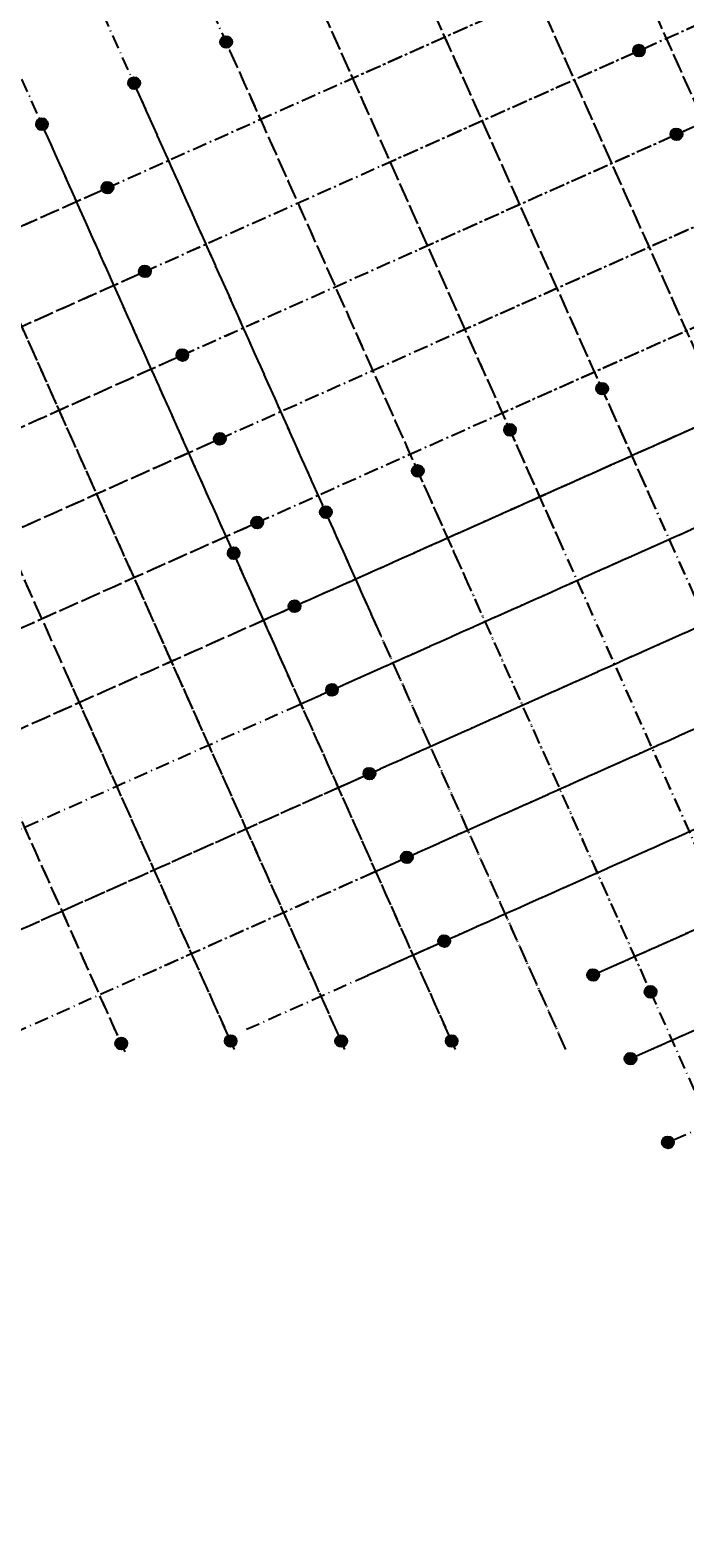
# Model space of a CAD drawing. Header units: millimetres. Extents: x 16159277 to 16906968, y 17874136 to 18424984.
# Tile 5 of 12: x 16324490 to 16395885, y 18059683 to 18224114. Entities that reach past the tile are written whole.
import ezdxf
from ezdxf.enums import TextEntityAlignment as Align

# ---------------------------------------------------------------- set-up
doc = ezdxf.new("R2010")
doc.units = ezdxf.units.MM
doc.header["$LTSCALE"] = 100
doc.linetypes.add('B_GRIDLINE', pattern=[41, 15, -5, 1, -5, 15])
for name, color, linetype in [('S-GRID-2000', 232, 'B_GRIDLINE'), ('S-GRID-300-C', 232, 'B_GRIDLINE'), ('S-GRID-300-C-IDEN', 13, 'Continuous'), ('S-GRID-300-D', 232, 'B_GRIDLINE'), ('S-GRID-300-D-IDEN', 13, 'Continuous'), ('S-GRID-300-E', 232, 'B_GRIDLINE'), ('S-GRID-300-H', 232, 'B_GRIDLINE')]:
    doc.layers.add(name, color=color, linetype=linetype)
for name, color, linetype, plot in [('S-GRID-300-G', 232, 'B_GRIDLINE', False), ('S-GRID-300-G-IDEN', 13, 'Continuous', False), ('S-GRID-300-H-IDEN', 13, 'Continuous', False), ('S-GRID-300-J', 232, 'B_GRIDLINE', False), ('S-GRID-300-J-IDEN', 13, 'Continuous', False)]:
    doc.layers.add(name, color=color, linetype=linetype, plot=plot)
doc.styles.add('CAA-ENG', font='caa_eng.shx')

# ---------------------------------------------------------------- blocks, each defined once
blk = doc.blocks.new('agrbbc')
h = blk.add_hatch(color=255)
h.dxf.hatch_style = 1
edge = h.paths.add_edge_path()
edge.add_ellipse((1, 0), major_axis=(2600, 45), ratio=1, start_angle=0, end_angle=360)
at = {"linetype": 'Continuous'}
blk.add_ellipse((1, 0), major_axis=(2600, 45), ratio=1, dxfattribs=at)
at = {"style": 'CAA-ENG'}
blk.add_attdef('1', text='', height=1957, dxfattribs=at).set_placement((1, 0), align=Align.MIDDLE_CENTER)

msp = doc.modelspace()

# ---------------------------------------------------------------- linework, layer by layer
at = {"layer": 'S-GRID-2000'}
for p, q in [((16278157, 18182466), (16512968, 18287385)), ((16282237, 18173336), (16517048, 18278255)), ((16286316, 18164206), (16490997, 18255662)), ((16476941, 18037334), (16382761, 18248115)), ((16290396, 18155076), (16495077, 18246532)), ((16464288, 18038690), (16372717, 18243627)), ((16454244, 18034203), (16362674, 18239140)), ((16294475, 18145946), (16499156, 18237402)), ((16444201, 18029715), (16352631, 18234652)), ((16400133, 18101377), (16342588, 18230165)), ((16298555, 18136816), (16503236, 18228272)), ((16382912, 18112954), (16332545, 18225677)), ((16370864, 18112954), (16322502, 18221190)), ((16302634, 18127686), (16507315, 18219142)), ((16358816, 18112954), (16312459, 18216702)), ((16346768, 18112954), (16302416, 18212215)), ((16306714, 18118556), (16511394, 18210012)), ((16334836, 18112694), (16292373, 18207728)), ((16310793, 18109426), (16515474, 18200882)), ((16348100, 18115143), (16519553, 18191751)), ((16387779, 18121919), (16523684, 18182644)), ((16391858, 18112789), (16527764, 18173514))]:
    msp.add_line(p, q, dxfattribs=at)
at = {"layer": 'S-GRID-300-C'}
for p, q in [((16352260, 18154590), (16326047, 18213257)), ((16342217, 18150103), (16316004, 18208770)), ((16281156, 18183806), (16332337, 18206675)), ((16332174, 18145615), (16305961, 18204282)), ((16285235, 18174676), (16336416, 18197545)), ((16289315, 18165546), (16340496, 18188415)), ((16293394, 18156416), (16344575, 18179285)), ((16297474, 18147286), (16348655, 18170155)), ((16301553, 18138156), (16352734, 18161025))]:
    msp.add_line(p, q, dxfattribs=at)
at = {"layer": 'S-GRID-300-D'}
for p, q in [((16402476, 18177027), (16376262, 18235694)), ((16318589, 18200532), (16386213, 18230748)), ((16392433, 18172540), (16366219, 18231207)), ((16382389, 18168052), (16356176, 18226719)), ((16322669, 18191402), (16390292, 18221618)), ((16372346, 18163565), (16346133, 18222232)), ((16362303, 18159078), (16336090, 18217744)), ((16352260, 18154590), (16326047, 18213257)), ((16326748, 18182272), (16394372, 18212488)), ((16342217, 18150103), (16316004, 18208770)), ((16330828, 18173142), (16398451, 18203358)), ((16334907, 18164012), (16402531, 18194228)), ((16338987, 18154882), (16406610, 18185098))]:
    msp.add_line(p, q, dxfattribs=at)
at = {"layer": 'S-GRID-300-E'}
for p, q in [((16358761, 18218482), (16426385, 18248697)), ((16362841, 18209352), (16430464, 18239567)), ((16412519, 18181515), (16386305, 18240182)), ((16402476, 18177027), (16376262, 18235694)), ((16392433, 18172540), (16366219, 18231207)), ((16366920, 18200222), (16434544, 18230437)), ((16382389, 18168052), (16356176, 18226719)), ((16371000, 18191092), (16438623, 18221307)), ((16375079, 18181962), (16442703, 18212177)), ((16379159, 18172832), (16446782, 18203047))]:
    msp.add_line(p, q, dxfattribs=at)
at = {"layer": 'S-GRID-300-G'}
for p, q in [((16370191, 18114461), (16348434, 18163154)), ((16298555, 18136816), (16352734, 18161025)), ((16358143, 18114461), (16338391, 18158666)), ((16346095, 18114461), (16328348, 18154179)), ((16302634, 18127686), (16356814, 18151895)), ((16334047, 18114461), (16318305, 18149691)), ((16312259, 18121034), (16360893, 18142764)), ((16336772, 18121034), (16364973, 18133634)), ((16361285, 18121034), (16369052, 18124504))]:
    msp.add_line(p, q, dxfattribs=at)
at = {"layer": 'S-GRID-300-H'}
for p, q in [((16349730, 18159682), (16415663, 18189143)), ((16412864, 18126814), (16387123, 18184422)), ((16353809, 18150552), (16419743, 18180013)), ((16402821, 18122326), (16377080, 18179935)), ((16392778, 18117839), (16367037, 18175447)), ((16382735, 18113351), (16356994, 18170960)), ((16357889, 18141422), (16423822, 18170882)), ((16370191, 18114461), (16346951, 18166472)), ((16361968, 18132292), (16427902, 18161752)), ((16366047, 18123162), (16431981, 18152622)), ((16386477, 18121337), (16436061, 18143492))]:
    msp.add_line(p, q, dxfattribs=at)
at = {"layer": 'S-GRID-300-J'}
for p, q in [((16386477, 18121337), (16453885, 18151456)), ((16390556, 18112207), (16457964, 18142326)), ((16394636, 18103077), (16462043, 18133196)), ((16400133, 18101377), (16390134, 18123756))]:
    msp.add_line(p, q, dxfattribs=at)

# ---------------------------------------------------------------- block references
at = {"layer": 'S-GRID-300-C-IDEN', "xscale": 0.25, "yscale": 0.25, "zscale": 0.25, "rotation": 24.08}
for p, values in [((16325781, 18213850), {'1': '6'}), ((16332930, 18206940), {'1': 'AA'}), ((16337009, 18197810), {'1': 'AB'}), ((16341089, 18188680), {'1': 'AC'}), ((16345168, 18179550), {'1': 'AD'}), ((16349248, 18170420), {'1': 'AE'}), ((16353327, 18161290), {'1': 'AF'})]:
    msp.add_blockref('agrbbc', p, dxfattribs=at).add_auto_attribs(values)
at = {"layer": 'S-GRID-300-D-IDEN', "xscale": 0.25, "yscale": 0.25, "zscale": 0.25, "rotation": 24.08}
for p, values in [((16345867, 18222825), {'1': '8'}), ((16390885, 18221883), {'1': 'AB'}), ((16335824, 18218338), {'1': '7'}), ((16325781, 18213850), {'1': '6'}), ((16394965, 18212753), {'1': 'AC'})]:
    msp.add_blockref('agrbbc', p, dxfattribs=at).add_auto_attribs(values)
at = {"layer": 'S-GRID-300-G-IDEN', "xscale": 0.25, "yscale": 0.25, "zscale": 0.25, "rotation": 24.08}
for p, values in [((16353327, 18161290), {'1': 'AF'}), ((16357407, 18152160), {'1': 'AG'}), ((16361486, 18143030), {'1': 'AH'}), ((16365566, 18133900), {'1': 'AJ'}), ((16369645, 18124770), {'1': 'AK'}), ((16334428, 18113607), {'1': '3'}), ((16346360, 18113867), {'1': '4'}), ((16358408, 18113867), {'1': '5'}), ((16370456, 18113867), {'1': '6'})]:
    msp.add_blockref('agrbbc', p, dxfattribs=at).add_auto_attribs(values)
at = {"layer": 'S-GRID-300-H-IDEN', "xscale": 0.25, "yscale": 0.25, "zscale": 0.25, "rotation": 24.08}
for p, values in [((16386858, 18185015), {'1': '10'}), ((16376814, 18180528), {'1': '9'}), ((16366771, 18176041), {'1': '8'}), ((16356728, 18171553), {'1': '7'}), ((16346685, 18167066), {'1': '6'})]:
    msp.add_blockref('agrbbc', p, dxfattribs=at).add_auto_attribs(values)
at = {"layer": 'S-GRID-300-J-IDEN', "xscale": 0.25, "yscale": 0.25, "zscale": 0.25, "rotation": 24.08}
for p, values in [((16385883, 18121072), {'1': 'AL'}), ((16392152, 18119239), {'1': '8'}), ((16389962, 18111942), {'1': 'AM'})]:
    msp.add_blockref('agrbbc', p, dxfattribs=at).add_auto_attribs(values)
at = {"layer": 'S-GRID-300-J-IDEN', "xscale": 0.25, "yscale": 0.25, "zscale": 0.25}
msp.add_blockref('agrbbc', (16394042, 18102812), dxfattribs=at).add_auto_attribs({'1': 'AN'})

doc.saveas('drawing.dxf')
